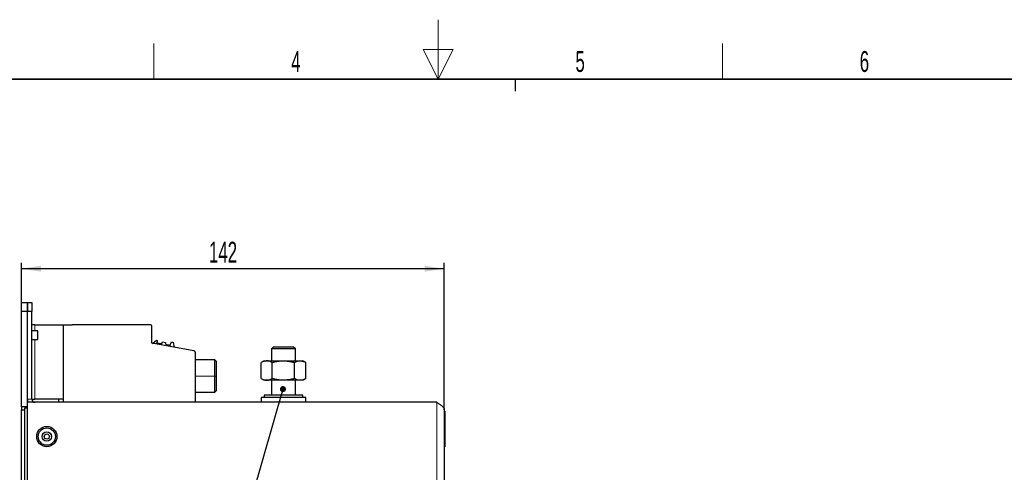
# Model space of a CAD drawing. Header units: millimetres. Extents: x 5 to 418, y 2 to 292.
# Tile 11 of 16: x 147 to 312, y 217 to 292. Entities that reach past the tile are written whole.
import ezdxf

# ---------------------------------------------------------------- set-up
doc = ezdxf.new("R2010")
doc.units = ezdxf.units.MM
doc.layers.add('SLD-0', color=7, linetype='Continuous')
doc.styles.add('SLDTEXTSTYLE0', font='TXT', dxfattribs={"width": 0.605})
doc.dimstyles.new('SLDDIMSTYLE3', dxfattribs={"dimtxt": 3.5, "dimasz": 3.302, "dimexe": 0, "dimexo": 0.0625, "dimgap": 0.875, "dimtad": 1, "dimdec": 1, "dimlfac": 2, "dimrnd": 1e-09, "dimzin": 12, "dimdsep": 46, "dimtxsty": 'SLDTEXTSTYLE0', "dimsah": 1, "dimcen": 0.09, "dimadec": 0, "dimazin": 3, "dimtfac": 1, "dimtofl": 0, "dimtmove": 0, "dimatfit": 3, "dimfxl": 1, "dimfrac": 2, "dimtolj": 1, "dimtzin": 12, "dimarcsym": 0})
doc.dimstyles.new('SLDDIMSTYLE4', dxfattribs={"dimtxt": 0.18, "dimasz": 1.016, "dimexe": 0, "dimexo": 0.0625, "dimgap": 0, "dimtad": 0, "dimtih": 1, "dimtoh": 1, "dimdec": 0, "dimrnd": 1e-09, "dimzin": 0, "dimdsep": 46, "dimtxsty": 'Standard', "dimblk1": 'DOT', "dimblk2": 'DOT', "dimsah": 1, "dimcen": 0.09, "dimadec": 0, "dimazin": 0, "dimtfac": 1.016, "dimtdec": 0, "dimtofl": 0, "dimtmove": 0, "dimatfit": 3, "dimldrblk": 'DOT', "dimfxl": 1, "dimfrac": 2, "dimtolj": 1, "dimtzin": 0, "dimarcsym": 0})

# ---------------------------------------------------------------- blocks, each defined once
blk = doc.blocks.new('_D_7')
at = {"layer": 'SLD-0', "color": 7}
for p, q in [((147.01, 245.08), (147.01, 251.73)), ((218.01, 227.08), (218.01, 251.73)), ((218.01, 250.73), (147.01, 250.73))]:
    blk.add_line(p, q, dxfattribs=at)
for points in [[(147.01, 250.73), (150.31, 250.23), (150.31, 251.24)], [(218.01, 250.73), (214.71, 251.24), (214.71, 250.23)]]:
    blk.add_solid(points, dxfattribs=at)
at = {"layer": 'SLD-0', "color": 7, "insert": (178.5, 255.25), "char_height": 3.5, "attachment_point": 1, "style": 'SLDTEXTSTYLE0'}
blk.add_mtext('142', dxfattribs=at)
blk = doc.blocks.new('_Dot')
at = {"color": 0, "linetype": 'ByBlock', "lineweight": -2}
blk.add_line((-0.5, 0), (-1, 0), dxfattribs=at)
at = {"color": 0, "linetype": 'ByBlock', "const_width": 0.5}
blk.add_lwpolyline([(-0.25, 0, 1), (0.25, 0, 1)], format="xyb", close=True, dxfattribs=at)

msp = doc.modelspace()

# ---------------------------------------------------------------- linework, layer by layer
at = {"color": 7, "linetype": 'Continuous', "lineweight": 25}
for p, q in [((147.0085, 245.0764), (148.0085, 245.0764)), ((147.0085, 243.5764), (147.0085, 245.0764)), ((148.0085, 245.0764), (148.0085, 243.5764)), ((148.0135, 245.0764), (148.7635, 245.0764)), ((148.0135, 243.5764), (148.0135, 245.0764)), ((148.7635, 245.0764), (148.7635, 243.5764)), ((148.0085, 243.5764), (147.0085, 243.5764)), ((147.0085, 227.5764), (147.0085, 243.5764)), ((148.0085, 227.5764), (148.0085, 243.5764)), ((148.0135, 228.8264), (148.0135, 243.5764)), ((148.7635, 243.5764), (148.0135, 243.5764)), ((148.7635, 228.8264), (148.7635, 243.5764)), ((148.0135, 240.3139), (148.0085, 240.3139)), ((149.2635, 241.3264), (148.7635, 241.3264)), ((149.7585, 240.3139), (148.7635, 240.3139)), ((149.2635, 241.3264), (154.0135, 241.3264)), ((149.7585, 239.0894), (149.7585, 240.3139)), ((154.0135, 241.3264), (155.5135, 241.3264)), ((154.0135, 241.3264), (154.0135, 228.8264)), ((168.6635, 241.3264), (155.5135, 241.3264)), ((168.9135, 238.2149), (168.9135, 241.0764)), ((148.0085, 238.8389), (148.0135, 238.8389)), ((148.7635, 238.8389), (149.7585, 238.8389)), ((149.7585, 238.8389), (149.7585, 239.0894)), ((175.9569, 236.9729), (168.9135, 238.2149)), ((169.0353, 238.1934), (169.6787, 238.7527)), ((169.6787, 238.7527), (169.8014, 238.7128)), ((170.5371, 238.1265), (169.7514, 238.265)), ((169.8014, 238.7128), (169.7962, 238.4136)), ((170.4519, 237.9436), (170.6901, 238.4546)), ((170.6901, 238.4546), (171.2268, 238.3599)), ((171.2268, 238.3599), (171.276, 237.7983)), ((171.9838, 237.9729), (172.2306, 238.4371)), ((172.2306, 238.4371), (172.5667, 238.3779)), ((172.7136, 237.5448), (172.5667, 238.3779)), ((171.9664, 237.8745), (171.2584, 237.9993)), ((171.9664, 237.8744), (171.9838, 237.9729)), ((172.1245, 237.6487), (171.9664, 237.8744)), ((176.1635, 236.7267), (176.1635, 228.3264)), ((189.3135, 237.5764), (189.0135, 237.2764)), ((189.0135, 237.2764), (189.0135, 235.2764)), ((191.7493, 237.2764), (189.0135, 237.2764)), ((191.6389, 237.5764), (189.3135, 237.5764)), ((192.7135, 237.5764), (191.6389, 237.5764)), ((193.0135, 237.2764), (191.7493, 237.2764)), ((193.0135, 237.2764), (192.7135, 237.5764)), ((193.0135, 235.2764), (193.0135, 237.2764)), ((179.5135, 235.4264), (176.1635, 235.4264)), ((179.7635, 235.1764), (179.5135, 235.4264)), ((179.5135, 232.7264), (179.5135, 235.4264)), ((179.7635, 232.7264), (179.7635, 235.1764)), ((187.7635, 235.2764), (187.2607, 234.9861)), ((187.2607, 232.3167), (187.2607, 234.9861)), ((187.7635, 235.2764), (188.1989, 235.2764)), ((188.1989, 235.2764), (191.0135, 235.2764)), ((189.1371, 232.3167), (189.1371, 234.9861)), ((191.0135, 235.2764), (193.8281, 235.2764)), ((192.8899, 232.3167), (192.8899, 234.9861)), ((193.8281, 235.2764), (194.2635, 235.2764)), ((194.7663, 234.9861), (194.2635, 235.2764)), ((194.7663, 232.3167), (194.7663, 234.9861)), ((179.5135, 230.0264), (179.5135, 232.7264)), ((179.7635, 230.2764), (179.7635, 232.7264)), ((187.2607, 232.3167), (187.7635, 232.0264)), ((188.1989, 232.0264), (187.7635, 232.0264)), ((191.0135, 232.0264), (188.1989, 232.0264)), ((189.0135, 232.0264), (189.0135, 229.5264)), ((193.8281, 232.0264), (191.0135, 232.0264)), ((193.0135, 229.5264), (193.0135, 232.0264)), ((194.2635, 232.0264), (193.8281, 232.0264)), ((194.2635, 232.0264), (194.7663, 232.3167)), ((176.1635, 230.0264), (179.5135, 230.0264)), ((179.5135, 230.0264), (179.7635, 230.2764)), ((148.0135, 228.8264), (148.0135, 228.3264)), ((148.0135, 198.3264), (148.0135, 228.3264)), ((216.7635, 228.3264), (148.0135, 228.3264)), ((148.7635, 228.8264), (149.2635, 228.8264)), ((154.0135, 228.8264), (149.2635, 228.8264)), ((153.2135, 228.8264), (153.2135, 228.3264)), ((154.0135, 228.8264), (154.0135, 228.3264)), ((187.2635, 229.1264), (187.2635, 228.3264)), ((194.7635, 229.1264), (187.2635, 229.1264)), ((187.7635, 229.5264), (187.7635, 229.1264)), ((194.2635, 229.5264), (187.7635, 229.5264)), ((194.2635, 229.1264), (194.2635, 229.5264)), ((194.7635, 228.3264), (194.7635, 229.1264)), ((148.0085, 227.5764), (147.0085, 227.5764)), ((147.0085, 227.5764), (147.0085, 227.0764)), ((147.0085, 227.0764), (147.5135, 227.0764)), ((147.0085, 143.0764), (147.0085, 227.0764)), ((147.5135, 227.3264), (147.5135, 143.3264)), ((148.0135, 227.3264), (147.5135, 227.3264)), ((148.0085, 227.3264), (148.0085, 227.5764)), ((218.0135, 227.0764), (218.0135, 143.0764)), ((218.1135, 226.8264), (218.0135, 226.8264)), ((218.1135, 226.8264), (218.1135, 220.8264)), ((218.1135, 220.8264), (218.0135, 220.8264))]:
    msp.add_line(p, q, dxfattribs=at)
at = {"color": 7, "linetype": 'Continuous', "lineweight": 18}
for p, q in [((149.2635, 240.3139), (149.2635, 241.3264)), ((149.2635, 228.8264), (149.2635, 238.8389)), ((176.1635, 232.7264), (179.5135, 232.7264)), ((179.5135, 232.7264), (179.7635, 232.7264)), ((148.7635, 228.8264), (148.0135, 228.8264)), ((216.7635, 228.3264), (216.7635, 141.8264))]:
    msp.add_line(p, q, dxfattribs=at)
at = {"color": 7, "linetype": 'Continuous', "lineweight": 25}
for radius in [1.7, 1.45, 0.7875, 0.4375]:
    msp.add_circle((151.2635, 222.5764), radius, dxfattribs=at)
for centre, radius, start, end in [((168.6634, 241.0764), 0.2501, 0.015498, 89.98445), ((169.5112, 238.4185), 0.285, 291.408466, 359.00046), ((169.6728, 238.0062), 0.1578, 111.408497, 142.199312), ((175.9134, 236.7267), 0.25, 0.006093, 79.997522), ((149.2635, 228.8264), 1.25, 180, 203.578178), ((149.2635, 228.8264), 0.5, 180, 270)]:
    msp.add_arc(centre, radius, start, end, dxfattribs=at)
for points, knots in [([(188.1989, 235.2764), (188.1766, 235.2761), (187.8598, 235.272), (187.5494, 235.1239), (187.2607, 234.9861)], [0, 0, 0, 0, 0.07021477, 1, 1, 1, 1]), ([(189.1371, 234.9861), (188.9847, 235.0673), (188.6772, 235.231), (188.3593, 235.2612), (188.1989, 235.2764)], [0, 0, 0, 0, 0.49545796, 1, 1, 1, 1]), ([(189.1371, 234.9861), (189.2758, 235.0249), (189.887, 235.1958), (190.5223, 235.2413), (191.0135, 235.2764)], [0, 0, 0, 0, 0.226902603, 1, 1, 1, 1]), ([(191.0135, 235.2764), (191.1685, 235.2725), (191.5621, 235.2625), (192.1926, 235.1707), (192.6566, 235.0479), (192.8899, 234.9861)], [0, 0, 0, 0, 0.24413427, 0.62001342, 1, 1, 1, 1]), ([(192.8899, 234.9861), (193.0422, 235.0673), (193.3498, 235.231), (193.6677, 235.2612), (193.8281, 235.2764)], [0, 0, 0, 0, 0.49545796, 1, 1, 1, 1]), ([(193.8281, 235.2764), (193.8503, 235.2761), (194.1671, 235.272), (194.4776, 235.1239), (194.7663, 234.9861)], [0, 0, 0, 0, 0.07021477, 1, 1, 1, 1]), ([(187.2607, 232.3167), (187.4131, 232.2356), (187.7206, 232.0718), (188.0385, 232.0416), (188.1989, 232.0264)], [0, 0, 0, 0, 0.495457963, 1, 1, 1, 1]), ([(188.1989, 232.0264), (188.2211, 232.0267), (188.538, 232.0308), (188.8484, 232.179), (189.1371, 232.3167)], [0, 0, 0, 0, 0.070214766, 1, 1, 1, 1]), ([(191.0135, 232.0264), (190.5223, 232.0616), (189.887, 232.1071), (189.2758, 232.2779), (189.1371, 232.3167)], [0, 0, 0, 0, 0.773097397, 1, 1, 1, 1]), ([(192.8899, 232.3167), (192.6589, 232.2555), (192.195, 232.1326), (191.5645, 232.0404), (191.1685, 232.0304), (191.0135, 232.0264)], [0, 0, 0, 0, 0.37620519, 0.75586533, 1, 1, 1, 1]), ([(193.8281, 232.0264), (193.8058, 232.0268), (193.6374, 232.0294), (193.3199, 232.0928), (193.0341, 232.2416), (192.8899, 232.3167)], [0, 0, 0, 0, 0.07007691, 0.53077766, 1, 1, 1, 1]), ([(194.7663, 232.3167), (194.6139, 232.2356), (194.3064, 232.0718), (193.9885, 232.0416), (193.8281, 232.0264)], [0, 0, 0, 0, 0.495457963, 1, 1, 1, 1]), ([(216.7635, 228.3264), (216.9304, 228.2203), (217.2643, 228.0079), (217.6827, 227.6894), (217.962, 227.3787), (217.9968, 227.1745), (218.0135, 227.0764)], [0, 0, 0, 0, 0.25469489, 0.50958673, 0.7644797, 1, 1, 1, 1])]:
    msp.add_open_spline(points, degree=3, knots=knots, dxfattribs=at)
at = {"layer": 'SLD-0', "lineweight": 18}
for p, q in [((217, 292.5), (217, 282.5)), ((169.25, 282.5), (169.25, 288.5)), ((264.75, 282.5), (264.75, 288.5)), ((219.5, 287.5), (214.5, 287.5)), ((214.5, 287.5), (217, 282.5)), ((217, 282.5), (219.5, 287.5))]:
    msp.add_line(p, q, dxfattribs=at)
at = {"layer": 'SLD-0', "lineweight": 35}
msp.add_line((408, 282.5), (26, 282.5), dxfattribs=at)
at = {"layer": 'SLD-0'}
msp.add_line((230, 280.5), (230, 282.5), dxfattribs=at)
msp.add_line((230, 280.5), (230, 282.5), dxfattribs=at)

# ---------------------------------------------------------------- texts
at = {"layer": 'SLD-0', "char_height": 3.5, "attachment_point": 2, "style": 'SLDTEXTSTYLE0'}
for s, insert in [('4', (193.1027, 287.243)), ('5', (240.8527, 287.243)), ('6', (288.6027, 287.243))]:
    msp.add_mtext(s, dxfattribs=dict(at, insert=insert))

# ---------------------------------------------------------------- dimensions: what is measured, and where the dimension line sits
at = {"layer": 'SLD-0', "color": 7}
dim = msp.add_linear_dim(base=(147.0085, 250.7341), p1=(218.0135, 227.0764), p2=(147.0085, 245.0764), dimstyle='SLDDIMSTYLE3', dxfattribs=at)
dim.commit()
dim.dimension.update_dxf_attribs({"geometry": '_D_7', "text_midpoint": (182.511, 250.7341), "dimtype": 160})

# ---------------------------------------------------------------- leaders
msp.add_leader([(190.9312, 230.5327), (183.1357, 203.6084)], dimstyle='SLDDIMSTYLE4', dxfattribs=at)

doc.saveas('drawing.dxf')
